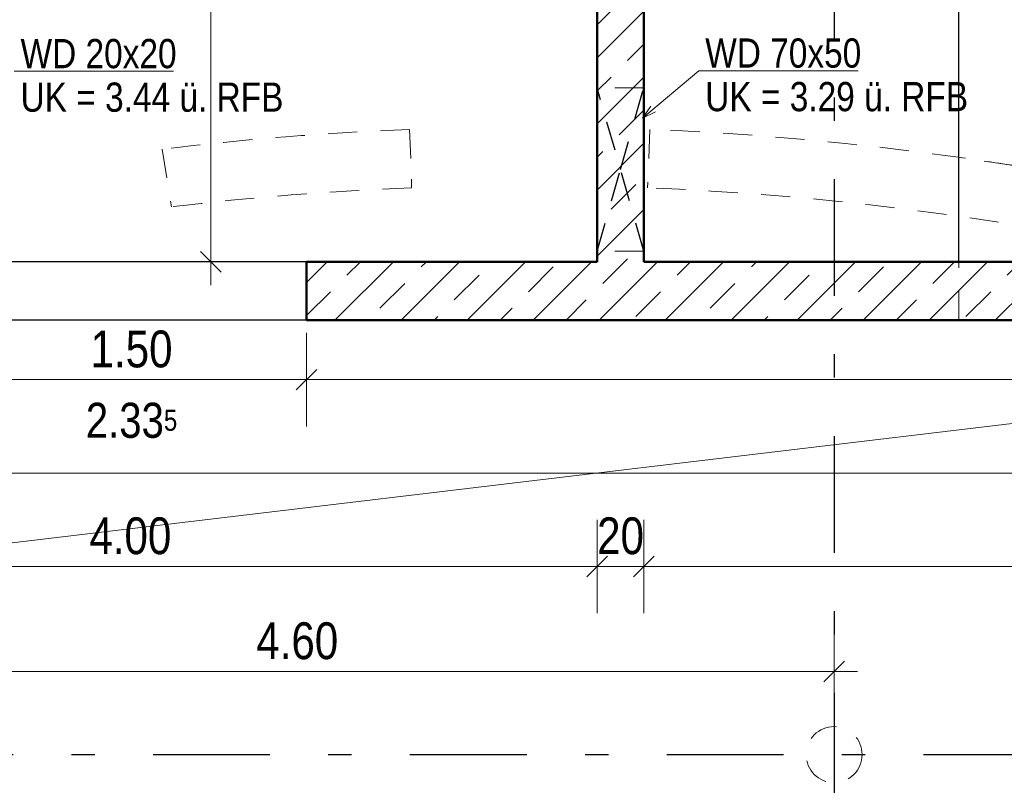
# Model space of a CAD drawing. Header units: millimetres. Extents: x 0 to 102, y -15 to 47.
# Tile 43 of 103: x 17.87 to 22.08, y 19.91 to 23.19. Entities that reach past the tile are written whole.
import ezdxf

# ---------------------------------------------------------------- set-up
doc = ezdxf.new("R2010")
doc.units = ezdxf.units.MM
doc.linetypes.add('DASHDOTX2', pattern=[2, 1, -0.5, 0, -0.5])
doc.linetypes.add('HIDDEN', pattern=[0.375, 0.25, -0.125])
doc.layers.add('Achsen', color=7, linetype='Continuous', lineweight=20)
doc.layers.add('Schraffuren', color=7, linetype='Continuous', lineweight=20)
doc.styles.add('Arial Narrow', font='ARIALN.TTF')
doc.dimstyles.new('Arch_Strakon_dimstyle', dxfattribs={"dimtxt": 15.75, "dimasz": 1, "dimexe": 1.25, "dimexo": 0.0625, "dimgap": 1, "dimtad": 0, "dimzin": 12, "dimdsep": 46, "dimtxsty": 'Arial Narrow', "dimblk": 'Arrowhead_Tick', "dimsah": 1, "dimcen": 0, "dimse1": 1, "dimse2": 1, "dimclrd": 6, "dimclrt": 2, "dimazin": 0, "dimtfac": 1, "dimtdec": 4, "dimtmove": 0, "dimatfit": 3, "dimldrblk": 'NONE', "dimfxl": 1, "dimtvp": 1, "dimtolj": 1, "dimtzin": 0, "dimlwd": 13, "dimarcsym": 2})
pattern_1 = [(45, (0, 0), (-0.1414214, 0.1414214), [0.15, -0.1]), (45, (-0.07071, 0.07071), (-0.1414214, 0.1414214), [])]

# ---------------------------------------------------------------- blocks, each defined once
blk = doc.blocks.new('Arrowhead_Tick')
at = {"color": 0, "linetype": 'Continuous', "lineweight": -2}
for p, q in [((0, 20), (0, -10)), ((-1, 0), (0, 0)), ((10, 0), (0, 0))]:
    blk.add_line(p, q, dxfattribs=at)
at = {"color": 2, "linetype": 'Continuous', "lineweight": 35}
blk.add_line((4.42, 4.42), (-4.42, -4.42), dxfattribs=at)
blk = doc.blocks.new('*D98')
at = {"layer": 'Achsen', "color": 6, "linetype": 'Continuous', "lineweight": 13}
blk.add_line((19.1059, 21.65), (26.0707, 21.65), dxfattribs=at)
at = {"layer": 'Defpoints', "color": 0}
for p in [(19.0959, 21.9045), (26.0807, 21.9045), (26.0807, 21.65)]:
    blk.add_point(p, dxfattribs=at)
at = {"layer": 'Achsen', "color": 6, "lineweight": 13, "xscale": 0.01, "yscale": 0.01, "zscale": 0.01}
blk.add_blockref('Arrowhead_Tick', (26.0807, 21.65), dxfattribs=at)
at = {"layer": 'Achsen', "color": 6, "lineweight": 13, "xscale": 0.01, "yscale": 0.01, "zscale": 0.01, "rotation": 180}
blk.add_blockref('Arrowhead_Tick', (19.0959, 21.65), dxfattribs=at)
at = {"layer": 'Achsen', "color": 2, "lineweight": 35, "insert": (22.5883, 21.7804), "char_height": 0.1575, "attachment_point": 5, "style": 'Arial Narrow'}
blk.add_mtext('\\A1;6.98{\\A1;\\H.6x;\\S5;}', dxfattribs=at)
blk = doc.blocks.new('_None')
blk = doc.blocks.new('*D100')
at = {"layer": 'Achsen', "color": 6, "linetype": 'Continuous', "lineweight": 13}
blk.add_line((17.6059, 21.65), (19.0859, 21.65), dxfattribs=at)
at = {"layer": 'Defpoints', "color": 0}
for p in [(17.5959, 21.9045), (19.0959, 21.9045), (19.0959, 21.65)]:
    blk.add_point(p, dxfattribs=at)
at = {"layer": 'Achsen', "color": 6, "lineweight": 13, "xscale": 0.01, "yscale": 0.01, "zscale": 0.01}
blk.add_blockref('Arrowhead_Tick', (19.0959, 21.65), dxfattribs=at)
at = {"layer": 'Achsen', "color": 6, "lineweight": 13, "xscale": 0.01, "yscale": 0.01, "zscale": 0.01, "rotation": 180}
blk.add_blockref('Arrowhead_Tick', (17.5959, 21.65), dxfattribs=at)
at = {"layer": 'Achsen', "color": 2, "lineweight": 35, "insert": (18.3459, 21.7804), "char_height": 0.1575, "attachment_point": 5, "style": 'Arial Narrow'}
blk.add_mtext('\\A1;1.50', dxfattribs=at)
blk = doc.blocks.new('*D127')
at = {"layer": 'Achsen', "color": 6, "linetype": 'Continuous', "lineweight": 13}
blk.add_line((8.3953, 21.25), (26.0707, 21.25), dxfattribs=at)
at = {"layer": 'Defpoints', "color": 0}
for p in [(8.3853, 21.9045), (26.0807, 21.9045), (26.0807, 21.25)]:
    blk.add_point(p, dxfattribs=at)
at = {"layer": 'Achsen', "color": 6, "lineweight": 13, "xscale": 0.01, "yscale": 0.01, "zscale": 0.01}
blk.add_blockref('Arrowhead_Tick', (26.0807, 21.25), dxfattribs=at)
at = {"layer": 'Achsen', "color": 6, "lineweight": 13, "xscale": 0.01, "yscale": 0.01, "zscale": 0.01, "rotation": 180}
blk.add_blockref('Arrowhead_Tick', (8.3853, 21.25), dxfattribs=at)
at = {"layer": 'Achsen', "color": 2, "lineweight": 35, "insert": (17.233, 21.3804), "char_height": 0.1575, "attachment_point": 5, "style": 'Arial Narrow'}
blk.add_mtext('\\A1;17.69{\\A1;\\H.6x;\\S5;}', dxfattribs=at)
blk = doc.blocks.new('*D144')
at = {"layer": 'Achsen', "color": 6, "linetype": 'Continuous', "lineweight": 13}
blk.add_line((16.3507, 20.85), (20.3307, 20.85), dxfattribs=at)
at = {"layer": 'Defpoints', "color": 0}
for p in [(16.3407, 22.3021), (20.3407, 22.1545), (20.3407, 20.85)]:
    blk.add_point(p, dxfattribs=at)
at = {"layer": 'Achsen', "color": 6, "lineweight": 13, "xscale": 0.01, "yscale": 0.01, "zscale": 0.01}
blk.add_blockref('Arrowhead_Tick', (20.3407, 20.85), dxfattribs=at)
at = {"layer": 'Achsen', "color": 6, "lineweight": 13, "xscale": 0.01, "yscale": 0.01, "zscale": 0.01, "rotation": 180}
blk.add_blockref('Arrowhead_Tick', (16.3407, 20.85), dxfattribs=at)
at = {"layer": 'Achsen', "color": 2, "lineweight": 35, "insert": (18.3407, 20.9804), "char_height": 0.1575, "attachment_point": 5, "style": 'Arial Narrow'}
blk.add_mtext('\\A1;4.00', dxfattribs=at)
blk = doc.blocks.new('*D145')
at = {"layer": 'Achsen', "color": 6, "linetype": 'Continuous', "lineweight": 13}
blk.add_line((20.3507, 20.85), (20.5307, 20.85), dxfattribs=at)
at = {"layer": 'Defpoints', "color": 0}
for p in [(20.3407, 22.1545), (20.5407, 22.1545), (20.5407, 20.85)]:
    blk.add_point(p, dxfattribs=at)
at = {"layer": 'Achsen', "color": 6, "lineweight": 13, "xscale": 0.01, "yscale": 0.01, "zscale": 0.01}
blk.add_blockref('Arrowhead_Tick', (20.5407, 20.85), dxfattribs=at)
at = {"layer": 'Achsen', "color": 6, "lineweight": 13, "xscale": 0.01, "yscale": 0.01, "zscale": 0.01, "rotation": 180}
blk.add_blockref('Arrowhead_Tick', (20.3407, 20.85), dxfattribs=at)
at = {"layer": 'Achsen', "color": 2, "lineweight": 35, "insert": (20.4407, 20.9804), "char_height": 0.1575, "attachment_point": 5, "style": 'Arial Narrow'}
blk.add_mtext('\\A1;20', dxfattribs=at)
blk = doc.blocks.new('*D146')
at = {"layer": 'Achsen', "color": 6, "linetype": 'Continuous', "lineweight": 13}
blk.add_line((20.5507, 20.85), (25.8203, 20.85), dxfattribs=at)
at = {"layer": 'Defpoints', "color": 0}
for p in [(20.5407, 22.1545), (25.8303, 22.1545), (25.8303, 20.85)]:
    blk.add_point(p, dxfattribs=at)
at = {"layer": 'Achsen', "color": 6, "lineweight": 13, "xscale": 0.01, "yscale": 0.01, "zscale": 0.01}
blk.add_blockref('Arrowhead_Tick', (25.8303, 20.85), dxfattribs=at)
at = {"layer": 'Achsen', "color": 6, "lineweight": 13, "xscale": 0.01, "yscale": 0.01, "zscale": 0.01, "rotation": 180}
blk.add_blockref('Arrowhead_Tick', (20.5407, 20.85), dxfattribs=at)
at = {"layer": 'Achsen', "color": 2, "lineweight": 35, "insert": (23.1855, 20.9804), "char_height": 0.1575, "attachment_point": 5, "style": 'Arial Narrow'}
blk.add_mtext('\\A1;5.29', dxfattribs=at)
blk = doc.blocks.new('*D353')
at = {"layer": 'Achsen', "color": 6, "linetype": 'Continuous', "lineweight": 13}
blk.add_line((16.7657, 20.4005), (21.3457, 20.4005), dxfattribs=at)
at = {"layer": 'Defpoints', "color": 0}
for p in [(21.3557, 20.4005), (16.7557, 20.0444), (21.3557, 20.0444)]:
    blk.add_point(p, dxfattribs=at)
at = {"layer": 'Achsen', "color": 6, "lineweight": 13, "xscale": 0.01, "yscale": 0.01, "zscale": 0.01}
blk.add_blockref('Arrowhead_Tick', (21.3557, 20.4005), dxfattribs=at)
at = {"layer": 'Achsen', "color": 6, "lineweight": 13, "xscale": 0.01, "yscale": 0.01, "zscale": 0.01, "rotation": 180}
blk.add_blockref('Arrowhead_Tick', (16.7557, 20.4005), dxfattribs=at)
at = {"layer": 'Achsen', "color": 2, "lineweight": 35, "insert": (19.0557, 20.5309), "char_height": 0.1575, "attachment_point": 5, "style": 'Arial Narrow'}
blk.add_mtext('\\A1;4.60', dxfattribs=at)
blk = doc.blocks.new('*D579')
at = {"color": 6, "linetype": 'Continuous', "lineweight": 13}
blk.add_line((19.7462, 25.0361), (20.3307, 25.0361), dxfattribs=at)
at = {"layer": 'Defpoints', "color": 0}
for p in [(19.7362, 25.5323), (20.3407, 25.0361), (20.3407, 22.1545)]:
    blk.add_point(p, dxfattribs=at)
at = {"color": 6, "lineweight": 13, "xscale": 0.01, "yscale": 0.01, "zscale": 0.01}
blk.add_blockref('Arrowhead_Tick', (20.3407, 25.0361), dxfattribs=at)
at = {"color": 6, "lineweight": 13, "xscale": 0.01, "yscale": 0.01, "zscale": 0.01, "rotation": 180}
blk.add_blockref('Arrowhead_Tick', (19.7362, 25.0361), dxfattribs=at)
at = {"color": 3, "lineweight": 35, "insert": (20.0384, 25.1436), "char_height": 0.1125, "attachment_point": 5, "style": 'Arial Narrow'}
blk.add_mtext('\\A1;60{\\A1;\\H.6x;\\S5;}', dxfattribs=at)
blk = doc.blocks.new('*D580')
at = {"color": 6, "linetype": 'Continuous', "lineweight": 13}
blk.add_line((18.6858, 22.1645), (18.6858, 25.5223), dxfattribs=at)
at = {"layer": 'Defpoints', "color": 0}
for p in [(18.6858, 25.5323), (19.7362, 25.5323), (20.3407, 22.1545)]:
    blk.add_point(p, dxfattribs=at)
at = {"color": 6, "lineweight": 13, "xscale": 0.01, "yscale": 0.01, "zscale": 0.01}
for p, rotation in [((18.6858, 25.5323), 90), ((18.6858, 22.1545), 270)]:
    blk.add_blockref('Arrowhead_Tick', p, dxfattribs=dict(at, rotation=rotation))
at = {"color": 3, "lineweight": 35, "insert": (18.5784, 23.8434), "char_height": 0.1125, "attachment_point": 5, "rotation": 90, "style": 'Arial Narrow'}
blk.add_mtext('\\A1;3.38', dxfattribs=at)

msp = doc.modelspace()

# ---------------------------------------------------------------- hatches: boundary and pattern name
at = {"layer": 'Schraffuren', "lineweight": 13}
h = msp.add_hatch(dxfattribs=at)
h.set_pattern_fill('bB', color=6, scale=0.01, angle=45, style=0, pattern_type=2)
h.set_pattern_definition(pattern_1)
h.paths.add_polyline_path([(20.5406689, 28.9817112), (20.5406689, 22.1544741), (20.3406689, 22.1544741), (20.3406689, 28.9817112)])
h = msp.add_hatch(dxfattribs=at)
h.set_pattern_fill('bB', color=6, scale=0.01, angle=45, style=0, pattern_type=2)
h.set_pattern_definition(pattern_1)
h.paths.add_polyline_path([(26.0802999, 21.9044708), (19.0959016, 21.9044741), (19.0959016, 22.1544741), (26.0802999, 22.1544741)])

# ---------------------------------------------------------------- linework, layer by layer
at = {"color": 4, "linetype": 'Continuous', "lineweight": 50}
for p, q in [((20.3406689, 22.1544741), (20.3406689, 28.9817112)), ((20.5406689, 22.1544741), (20.5406689, 24.8567534)), ((19.0959016, 21.9044741), (19.0959016, 22.1544741)), ((20.3406689, 22.1544708), (19.0959016, 22.1544708)), ((25.8302999, 22.1544708), (20.5406689, 22.1544708)), ((26.0802999, 21.9044708), (19.0959016, 21.9044708))]:
    msp.add_line(p, q, dxfattribs=at)
at = {"color": 5, "linetype": 'Continuous', "lineweight": 18}
for p, q in [((18.5260761, 22.9707781), (17.8429015, 22.9707781)), ((20.7760456, 22.9731415), (20.5348405, 22.7700414)), ((21.4592202, 22.9731415), (20.7760456, 22.9731415)), ((20.5348405, 22.7700414), (20.5703819, 22.8209852)), ((20.5910922, 22.7963893), (20.5348405, 22.7700414))]:
    msp.add_line(p, q, dxfattribs=at)
at = {"color": 6, "linetype": 'HIDDEN', "lineweight": 13, "ltscale": 0.5}
for p, q in [((20.5406689, 22.8997548), (20.3406689, 22.8997548)), ((19.5370192, 22.7213397), (19.5453159, 22.5086129)), ((20.5663027, 22.7212268), (20.5565049, 22.4714189)), ((18.4771724, 22.6370514), (18.5165518, 22.3899829)), ((19.5453159, 22.4714731), (19.5453159, 22.5086129)), ((20.5406689, 22.1997548), (20.3406689, 22.1997548)), ((21.8906555, 21.9044708), (21.8906555, 22.1544708))]:
    msp.add_line(p, q, dxfattribs=at)
msp.add_circle((21.3557195, 20.0444459), 0.12, dxfattribs=at)
for radius, start, end in [(13.1684489, 92.23348934, 96.86068884), (13.1684489, 78.01146915, 87.75394713), (13.1684489, 80.8658246, 81.96591207), (12.9184489, 92.23990886, 96.81818353), (12.9184489, 78.05396272, 87.75394713)]:
    msp.add_arc((20.0502183, 9.5628947), radius, start, end, dxfattribs=at)
at = {"layer": 'Achsen', "color": 3, "linetype": 'DASHDOTX2', "lineweight": 25, "ltscale": 0.5}
for p, q in [((21.3556957, 39.0086435), (21.3556957, 11.9806051)), ((5.2386957, 20.044471), (50.913591, 20.044471))]:
    msp.add_line(p, q, dxfattribs=at)
at = {"layer": 'Achsen', "color": 3, "linetype": 'Continuous', "lineweight": 25}
for p, q in [((21.8906555, 22.1544708), (21.8906555, 24.8567534)), ((19.0959016, 22.1544708), (17.5959016, 22.1544708)), ((19.0959016, 21.9044708), (17.5959016, 21.9044708))]:
    msp.add_line(p, q, dxfattribs=at)
at = {"layer": 'Achsen', "color": 3, "linetype": 'HIDDEN', "lineweight": 25, "ltscale": 0.5}
for p, q in [((20.5406689, 22.1997548), (20.3407056, 22.8997548)), ((20.4406872, 22.5497548), (20.5406689, 22.8997548)), ((20.3407056, 22.1997548), (20.4406872, 22.5497548))]:
    msp.add_line(p, q, dxfattribs=at)
at = {"layer": 'Achsen', "color": 5, "linetype": 'Continuous', "lineweight": 18}
msp.add_line((7.3852992, 19.7044708), (25.8302985, 21.9044708), dxfattribs=at)

# ---------------------------------------------------------------- texts
at = {"color": 3, "lineweight": 25, "style": 'Arial Narrow'}
for s, p in [('WD 20x20', (17.870466, 22.9837497)), ('WD 70x50', (20.8036101, 22.9861131)), ('UK = 3.44 ü. RFB', (17.870466, 22.7972608)), ('UK = 3.29 ü. RFB', (20.8036101, 22.7996242))]:
    msp.add_text(s, height=0.125, dxfattribs=at).set_placement(p)
at = {"layer": 'Achsen', "color": 2, "lineweight": 35, "insert": (18.3459016, 21.475), "char_height": 0.15, "attachment_point": 5, "line_spacing_factor": 0.9, "style": 'Arial Narrow'}
msp.add_mtext('2.33{\\A1;\\H.6x;\\S5;}', dxfattribs=at)

# ---------------------------------------------------------------- dimensions: what is measured, and where the dimension line sits
at = {"lineweight": 35}
dim = msp.add_linear_dim(base=(18.6858465, 25.5322581), p1=(20.3406689, 22.1544708), p2=(19.7361538, 25.5322581), angle=90, text='3.38', dimstyle='Arch_Strakon_dimstyle', override={"dimscale": 0.01, "dimtxt": 11.25, "dimasz": 1, "dimgap": 5, "dimtad": 1, "dimjust": 0, "dimtih": 0, "dimtoh": 0, "dimdec": 5, "dimdsep": 46, "dimtxsty": 'Arial Narrow', "dimclrd": 6, "dimclrt": 3, "dimtix": 1, "dimtofl": 255, "dimtmove": 0, "dimatfit": 2, "dimfxl": 0, "dimfxlon": 0, "dimtvp": 44.444444, "dimlwd": 13}, dxfattribs=at)
dim.commit()
dim.dimension.update_dxf_attribs({"geometry": '*D580', "text_midpoint": (18.6858465, 23.8433645), "dimtype": 160})
dim = msp.add_linear_dim(base=(20.3406689, 25.0361274), p1=(19.7361538, 25.5322581), p2=(20.3406689, 22.1544708), text='60{\\A1;\\H.6x;\\S5;}', dimstyle='Arch_Strakon_dimstyle', override={"dimscale": 0.01, "dimtxt": 11.25, "dimasz": 1, "dimgap": 5, "dimtad": 1, "dimjust": 0, "dimtih": 0, "dimtoh": 0, "dimdec": 5, "dimdsep": 46, "dimtxsty": 'Arial Narrow', "dimclrd": 6, "dimclrt": 3, "dimtix": 1, "dimtofl": 255, "dimtmove": 0, "dimatfit": 2, "dimfxl": 0, "dimfxlon": 0, "dimtvp": 44.444444, "dimlwd": 13}, dxfattribs=at)
dim.commit()
dim.dimension.update_dxf_attribs({"geometry": '*D579', "text_midpoint": (20.0384113, 25.0361274), "dimtype": 160})
at = {"layer": 'Achsen', "lineweight": 35}
for base, p1, p2, text, picture, middle in [((20.3406689, 20.85), (16.3406562, 22.3021009), (20.3406689, 22.1544741), '4.00', '*D144', (18.3406625, 20.85)), ((20.5406689, 20.85), (20.3406689, 22.1544741), (20.5406689, 22.1544741), '20', '*D145', (20.4406689, 20.85)), ((25.8302999, 20.85), (20.5406689, 22.1544741), (25.8302999, 22.1544708), '5.29', '*D146', (23.1854844, 20.85)), ((26.0807266, 21.25), (8.3852865, 21.9044741), (26.0807266, 21.9044708), '17.69{\\A1;\\H.6x;\\S5;}', '*D127', (17.2330066, 21.25)), ((19.0959016, 21.65), (17.5959016, 21.9044708), (19.0959016, 21.9044708), '1.50', '*D100', (18.3459016, 21.65)), ((26.0807266, 21.65), (19.0959016, 21.9044708), (26.0807266, 21.9044708), '6.98{\\A1;\\H.6x;\\S5;}', '*D98', (22.5883141, 21.65)), ((21.3557195, 20.4004734), (16.7557128, 20.0444459), (21.3557195, 20.0444459), '4.60', '*D353', (19.0557161, 20.4004734))]:
    dim = msp.add_linear_dim(base=base, p1=p1, p2=p2, text=text, dimstyle='Arch_Strakon_dimstyle', override={"dimscale": 0.01, "dimtxt": 15.75, "dimasz": 1, "dimgap": 5, "dimtad": 1, "dimjust": 0, "dimtih": 0, "dimtoh": 0, "dimdec": 5, "dimdsep": 46, "dimtxsty": 'Arial Narrow', "dimclrd": 6, "dimclrt": 2, "dimtix": 1, "dimtofl": 255, "dimtmove": 0, "dimatfit": 2, "dimfxl": 0, "dimfxlon": 0, "dimtvp": 31.746032, "dimlwd": 13}, dxfattribs=at)
    dim.commit()
    dim.dimension.update_dxf_attribs({"geometry": picture, "text_midpoint": middle, "dimtype": 160})

doc.saveas('drawing.dxf')
